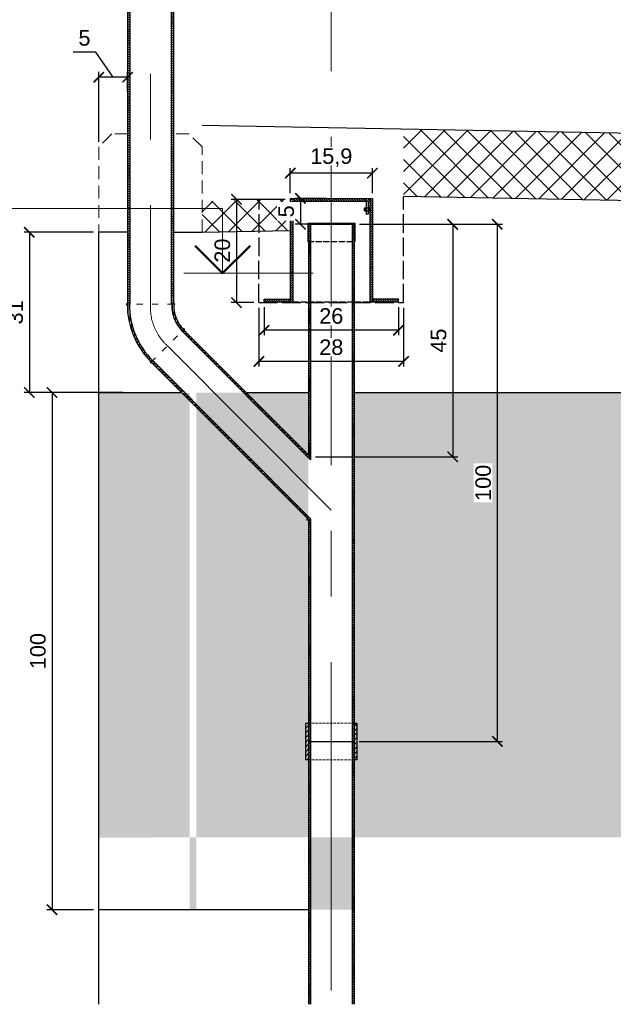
# Model space of a CAD drawing. Header units: millimetres. Extents: x 1034 to 9610, y -949 to 1982.
# Tile 3 of 6: x 2549 to 3698, y -899 to 1006. Entities that reach past the tile are written whole.
import ezdxf
from ezdxf.enums import TextEntityAlignment as Align

# ---------------------------------------------------------------- set-up
doc = ezdxf.new("R2010")
doc.units = ezdxf.units.MM
for name, pattern in [('( Hidden )', [0.375, 0.25, -0.125]), ('ACAD_ISO02W100', [15, 12, -3]), ('ACAD_ISO03W100', [30, 12, -18]), ('CENTERX2', [101.6, 63.5, -12.7, 12.7, -12.7]), ('Штриховая_ГОСТ', [7, 5, -2])]:
    doc.linetypes.add(name, pattern=pattern)
for name, color, linetype, lineweight in [('выданая позиция', 151, '( Hidden )', 20), ('ГТО-2_Металлические_конструкции', 1, 'Continuous', 30), ('ГТО-2_Размеры', 4, 'Continuous', 13), ('ГТО_Бетон основной', 4, 'Continuous', 50), ('ГТО_Линия основная', 7, 'Continuous', 60), ('ГТО_Текст', 7, 'Continuous', 30), ('ГТО_Штриховка', 7, 'Continuous', 15), ('Оси', 1, 'CENTERX2', 15), ('Отметки', 7, 'Continuous', 13), ('ПВЗ$0$сварка', 142, 'Continuous', 20), ('Штриховая линия', 7, 'Штриховая_ГОСТ', 13)]:
    doc.layers.add(name, color=color, linetype=linetype, lineweight=lineweight)
doc.layers.add('ГП_Штриховки', color=7, linetype='Continuous')
doc.layers.add('камень', color=7, linetype='Continuous')
doc.styles.get("Standard").update_dxf_attribs({"font": 'arial.ttf'})
doc.styles.add('Рогун1', font='arial.ttf')
doc.dimstyles.new('100 мм', dxfattribs={"dimscale": 100, "dimtxt": 3.5, "dimasz": 2, "dimexe": 1, "dimexo": 1, "dimgap": 1.2, "dimtad": 1, "dimdec": 0, "dimlfac": 0.1, "dimrnd": 0.0001, "dimtxsty": 'Рогун1', "dimblk": 'ARCHTICK', "dimcen": 2.5, "dimdle": 1, "dimaunit": 1, "dimadec": 1, "dimazin": 0, "dimtfac": 1, "dimtdec": 0, "dimtmove": 1, "dimatfit": 3, "dimldrblk": 'ARCHTICK', "dimfxl": 1, "dimtfill": 1, "dimarcsym": 0})
pattern_1 = [(45, (-57896.734, -19933.316), (-22.45064, 22.45064), []), (135, (-57896.734, -19933.316), (-22.45064, -22.45064), [])]
pattern_2 = [(225, (263.217, -2926.255), (4.490128, -4.490128), [])]

# ---------------------------------------------------------------- blocks, each defined once
blk = doc.blocks.new('_ArchTick')
at = {"color": 0, "linetype": 'ByBlock', "lineweight": 25, "const_width": 0.15}
blk.add_lwpolyline([(-0.5, -0.5), (0.5, 0.5)], dxfattribs=at)
blk = doc.blocks.new('*D28')
at = {"layer": 'DEFPOINTS', "color": 0, "lineweight": 30, "transparency": 16777216}
for p in [(2702.4, 894.4), (2758.3, 856.8), (2702.4, 759.5)]:
    blk.add_point(p, dxfattribs=at)
at = {"layer": 'ГТО-2_Размеры', "color": 0, "lineweight": -2, "transparency": 16777216}
for p, q in [((2696.6, 942.8), (2652.7, 942.8)), ((2730.3, 894.4), (2696.6, 942.8)), ((2702.4, 769.5), (2702.4, 904.4)), ((2758.3, 866.8), (2758.3, 904.4)), ((2758.4, 894.4), (2702.3, 894.4))]:
    blk.add_line(p, q, dxfattribs=at)
at = {"layer": 'ГТО-2_Размеры', "color": 0, "lineweight": -2, "transparency": 16777216, "xscale": 20, "yscale": 20, "zscale": 20, "rotation": 180}
blk.add_blockref('_ArchTick', (2702.4, 894.4), dxfattribs=at)
at = {"layer": 'ГТО-2_Размеры', "color": 0, "lineweight": -2, "transparency": 16777216, "xscale": 20, "yscale": 20, "zscale": 20}
blk.add_blockref('_ArchTick', (2758.3, 894.4), dxfattribs=at)
at = {"layer": 'ГТО-2_Размеры', "color": 0, "transparency": 16777216, "insert": (2674.7, 970.1), "char_height": 30, "attachment_point": 5, "style": 'Рогун1'}
blk.add_mtext('5', dxfattribs=at)
blk = doc.blocks.new('*D29')
at = {"layer": 'DEFPOINTS', "color": 0, "lineweight": 30, "transparency": 16777216}
for p in [(2758.7, 284.4), (2612, -715.6), (2702.3, -715.6)]:
    blk.add_point(p, dxfattribs=at)
at = {"layer": 'ГТО-2_Размеры', "color": 0, "lineweight": -2, "transparency": 16777216}
for p, q in [((2748.7, 284.4), (2602, 284.4)), ((2612, 284.5), (2612, -715.7)), ((2692.3, -715.6), (2602, -715.6))]:
    blk.add_line(p, q, dxfattribs=at)
at = {"layer": 'ГТО-2_Размеры', "color": 0, "lineweight": -2, "transparency": 16777216, "xscale": 20, "yscale": 20, "zscale": 20}
for p, rotation in [((2612, 284.4), 90), ((2612, -715.6), 270)]:
    blk.add_blockref('_ArchTick', p, dxfattribs=dict(at, rotation=rotation))
at = {"layer": 'ГТО-2_Размеры', "color": 0, "transparency": 16777216, "insert": (2584.7, -215.6), "char_height": 30, "attachment_point": 5, "rotation": 90, "style": 'Рогун1'}
blk.add_mtext('100', dxfattribs=at)
blk = doc.blocks.new('*D30')
at = {"layer": 'DEFPOINTS', "color": 0, "lineweight": 30, "transparency": 16777216}
for p in [(2702.4, 594.4), (2568, 284.4), (2758.7, 284.4)]:
    blk.add_point(p, dxfattribs=at)
at = {"layer": 'ГТО-2_Размеры', "color": 0, "lineweight": -2, "transparency": 16777216}
for p, q in [((2692.4, 594.4), (2558, 594.4)), ((2568, 594.5), (2568, 284.3)), ((2748.7, 284.4), (2558, 284.4))]:
    blk.add_line(p, q, dxfattribs=at)
at = {"layer": 'ГТО-2_Размеры', "color": 0, "lineweight": -2, "transparency": 16777216, "xscale": 20, "yscale": 20, "zscale": 20}
for p, rotation in [((2568, 594.4), 90), ((2568, 284.4), 270)]:
    blk.add_blockref('_ArchTick', p, dxfattribs=dict(at, rotation=rotation))
at = {"layer": 'ГТО-2_Размеры', "color": 0, "transparency": 16777216, "insert": (2540.7, 439.4), "char_height": 30, "attachment_point": 5, "rotation": 90, "style": 'Рогун1'}
blk.add_mtext('31', dxfattribs=at)
blk = doc.blocks.new('*D33')
at = {"layer": 'DEFPOINTS', "color": 0, "lineweight": 30, "transparency": 16777216}
for p in [(3022.4, 459.8), (3282.4, 459.8), (3022.4, 405.1)]:
    blk.add_point(p, dxfattribs=at)
at = {"layer": 'ГТО-2_Размеры', "color": 0, "lineweight": -2, "transparency": 16777216}
for p, q in [((3022.4, 449.8), (3022.4, 395.1)), ((3282.4, 449.8), (3282.4, 395.1)), ((3282.5, 405.1), (3022.3, 405.1))]:
    blk.add_line(p, q, dxfattribs=at)
at = {"layer": 'ГТО-2_Размеры', "color": 0, "lineweight": -2, "transparency": 16777216, "xscale": 20, "yscale": 20, "zscale": 20, "rotation": 180}
blk.add_blockref('_ArchTick', (3022.4, 405.1), dxfattribs=at)
at = {"layer": 'ГТО-2_Размеры', "color": 0, "lineweight": -2, "transparency": 16777216, "xscale": 20, "yscale": 20, "zscale": 20}
blk.add_blockref('_ArchTick', (3282.4, 405.1), dxfattribs=at)
at = {"layer": 'ГТО-2_Размеры', "color": 0, "transparency": 16777216, "insert": (3152.4, 432.4), "char_height": 30, "attachment_point": 5, "style": 'Рогун1', "bg_fill": 3, "box_fill_scale": 1.1, "bg_fill_color": 256, "bg_fill_true_color": 13158600, "bg_fill_transparency": 0}
blk.add_mtext('26', dxfattribs=at)
blk = doc.blocks.new('*D34')
at = {"layer": 'DEFPOINTS', "color": 0, "lineweight": 30, "transparency": 16777216}
for p in [(3012.4, 458.4), (3292.4, 458.4), (3012.4, 344.7)]:
    blk.add_point(p, dxfattribs=at)
at = {"layer": 'ГТО-2_Размеры', "color": 0, "lineweight": -2, "transparency": 16777216}
for p, q in [((3012.4, 448.4), (3012.4, 334.7)), ((3292.4, 448.4), (3292.4, 334.7)), ((3292.5, 344.7), (3012.3, 344.7))]:
    blk.add_line(p, q, dxfattribs=at)
at = {"layer": 'ГТО-2_Размеры', "color": 0, "lineweight": -2, "transparency": 16777216, "xscale": 20, "yscale": 20, "zscale": 20, "rotation": 180}
blk.add_blockref('_ArchTick', (3012.4, 344.7), dxfattribs=at)
at = {"layer": 'ГТО-2_Размеры', "color": 0, "lineweight": -2, "transparency": 16777216, "xscale": 20, "yscale": 20, "zscale": 20}
blk.add_blockref('_ArchTick', (3292.4, 344.7), dxfattribs=at)
at = {"layer": 'ГТО-2_Размеры', "color": 0, "transparency": 16777216, "insert": (3152.4, 372), "char_height": 30, "attachment_point": 5, "style": 'Рогун1', "bg_fill": 3, "box_fill_scale": 1.1, "bg_fill_color": 256, "bg_fill_true_color": 13158600, "bg_fill_transparency": 0}
blk.add_mtext('28', dxfattribs=at)
blk = doc.blocks.new('*D35')
at = {"layer": 'DEFPOINTS', "color": 0, "lineweight": 30, "transparency": 16777216}
for p in [(3072.9, 658.1), (2968.9, 458.4), (3012.4, 458.4)]:
    blk.add_point(p, dxfattribs=at)
at = {"layer": 'ГТО-2_Размеры', "color": 0, "lineweight": -2, "transparency": 16777216}
for p, q in [((3062.9, 658.1), (2958.9, 658.1)), ((2968.9, 658.2), (2968.9, 458.3)), ((3002.4, 458.4), (2958.9, 458.4))]:
    blk.add_line(p, q, dxfattribs=at)
at = {"layer": 'ГТО-2_Размеры', "color": 0, "lineweight": -2, "transparency": 16777216, "xscale": 20, "yscale": 20, "zscale": 20}
for p, rotation in [((2968.9, 658.1), 90), ((2968.9, 458.4), 270)]:
    blk.add_blockref('_ArchTick', p, dxfattribs=dict(at, rotation=rotation))
at = {"layer": 'ГТО-2_Размеры', "color": 0, "transparency": 16777216, "insert": (2941.6, 558.9), "char_height": 30, "attachment_point": 5, "rotation": 90, "style": 'Рогун1', "bg_fill": 3, "box_fill_scale": 1.1, "bg_fill_color": 256, "bg_fill_true_color": 13158600, "bg_fill_transparency": 0}
blk.add_mtext('20', dxfattribs=at)
blk = doc.blocks.new('*D36')
at = {"layer": 'DEFPOINTS', "color": 0, "lineweight": 30, "transparency": 16777216}
for p in [(3072.9, 708.7), (3072.9, 659.8), (3231.9, 659.8)]:
    blk.add_point(p, dxfattribs=at)
at = {"layer": 'ГТО-2_Размеры', "color": 0, "lineweight": -2, "transparency": 16777216}
for p, q in [((3232, 708.7), (3072.8, 708.7)), ((3072.9, 669.8), (3072.9, 718.7)), ((3231.9, 669.8), (3231.9, 718.7))]:
    blk.add_line(p, q, dxfattribs=at)
at = {"layer": 'ГТО-2_Размеры', "color": 0, "lineweight": -2, "transparency": 16777216, "xscale": 20, "yscale": 20, "zscale": 20, "rotation": 180}
blk.add_blockref('_ArchTick', (3072.9, 708.7), dxfattribs=at)
at = {"layer": 'ГТО-2_Размеры', "color": 0, "lineweight": -2, "transparency": 16777216, "xscale": 20, "yscale": 20, "zscale": 20}
blk.add_blockref('_ArchTick', (3231.9, 708.7), dxfattribs=at)
at = {"layer": 'ГТО-2_Размеры', "color": 0, "transparency": 16777216, "insert": (3152.4, 738.8), "char_height": 30, "attachment_point": 5, "style": 'Рогун1', "bg_fill": 3, "box_fill_scale": 1.1, "bg_fill_color": 256, "bg_fill_true_color": 13158600, "bg_fill_transparency": 0}
blk.add_mtext('15,9', dxfattribs=at)
blk = doc.blocks.new('ПВЗ$0$PSK_Svarka')
blk.add_solid([(0, 0), (-0.707107, 0.707107), (0.707107, 0.707107)])
blk = doc.blocks.new('*D37')
at = {"layer": 'DEFPOINTS', "color": 0, "lineweight": 30, "transparency": 16777216}
for p in [(3152.4, 659.8), (3092.7, 609.8), (3152.4, 609.8)]:
    blk.add_point(p, dxfattribs=at)
at = {"layer": 'ГТО-2_Размеры', "color": 0, "lineweight": -2, "transparency": 16777216}
for p, q in [((3142.4, 659.8), (3082.7, 659.8)), ((3092.7, 659.9), (3092.7, 609.7)), ((3142.4, 609.8), (3082.7, 609.8))]:
    blk.add_line(p, q, dxfattribs=at)
at = {"layer": 'ГТО-2_Размеры', "color": 0, "transparency": 16777216, "insert": (3065.4, 634.8), "char_height": 30, "attachment_point": 5, "rotation": 90, "style": 'Рогун1', "bg_fill": 3, "box_fill_scale": 1.1, "bg_fill_color": 256, "bg_fill_true_color": 13158600, "bg_fill_transparency": 0}
blk.add_mtext('5', dxfattribs=at)
at = {"layer": 'ГТО-2_Размеры', "color": 0, "lineweight": -2, "transparency": 16777216, "xscale": 20, "yscale": 20, "zscale": 20}
for p, rotation in [((3092.7, 659.8), 90), ((3092.7, 609.8), 270)]:
    blk.add_blockref('_ArchTick', p, dxfattribs=dict(at, rotation=rotation))
blk = doc.blocks.new('отвод')
at = {"layer": 'ГП_Штриховки', "lineweight": 15, "transparency": 33554687}
h = blk.add_hatch(dxfattribs=at)
h.set_pattern_fill('ANSI31', color=256)
h.paths.add_polyline_path([(59929.5, 19478.9), (59926.6, 19481.8, 0.198534), (59880.3, 19369.9), (59884.3, 19369.9, -0.199479)])
h.paths.add_polyline_path([(59965.2, 19369.9), (59969.2, 19369.9, -0.209937), (59990.4, 19418.1), (59987.6, 19420.9, 0.209308)])
at = {"layer": 'ГТО-2_Металлические_конструкции', "color": 7}
blk.add_line((59990.4, 19418.1), (59987.6, 19420.9), dxfattribs=at)
for centre, radius, start, end in [((60038.8, 19369.9), 158.4, 135.0834, 180), ((60038, 19370), 153.7, 134.9316, 180.0566), ((60034.7, 19369.8), 69.5, 132.6779, 179.9652), ((60034.7, 19369.8), 65.5, 132.5381, 179.9634)]:
    blk.add_arc(centre, radius, start, end, dxfattribs=at)
at = {"layer": 'ГТО_Текст', "linetype": 'ACAD_ISO03W100', "lineweight": 15}
for p, q in [((59990.4, 19418.1), (59926.6, 19481.8)), ((59880.3, 19369.9), (59969.2, 19369.9))]:
    blk.add_line(p, q, dxfattribs=at)
blk = doc.blocks.new('*D39')
at = {"layer": 'DEFPOINTS', "color": 0, "lineweight": 30, "transparency": 16777216}
for p in [(3196.8, 609.8), (3112.1, 160.1), (3387.4, 160.1)]:
    blk.add_point(p, dxfattribs=at)
at = {"layer": 'ГТО-2_Размеры', "color": 0, "lineweight": -2, "transparency": 16777216}
for p, q in [((3206.8, 609.8), (3397.4, 609.8)), ((3387.4, 609.9), (3387.4, 160)), ((3122.1, 160.1), (3397.4, 160.1))]:
    blk.add_line(p, q, dxfattribs=at)
at = {"layer": 'ГТО-2_Размеры', "color": 0, "lineweight": -2, "transparency": 16777216, "xscale": 20, "yscale": 20, "zscale": 20}
for p, rotation in [((3387.4, 609.8), 90), ((3387.4, 160.1), 270)]:
    blk.add_blockref('_ArchTick', p, dxfattribs=dict(at, rotation=rotation))
at = {"layer": 'ГТО-2_Размеры', "color": 0, "transparency": 16777216, "insert": (3360.2, 384.9), "char_height": 30, "attachment_point": 5, "rotation": 90, "style": 'Рогун1', "bg_fill": 3, "box_fill_scale": 1.1, "bg_fill_color": 256, "bg_fill_true_color": 13158600, "bg_fill_transparency": 0}
blk.add_mtext('45', dxfattribs=at)
blk = doc.blocks.new('*D40')
at = {"layer": 'DEFPOINTS', "color": 0, "lineweight": 30, "transparency": 16777216}
for p in [(3387.4, 609.8), (3196.6, -390.2), (3473.8, -390.2)]:
    blk.add_point(p, dxfattribs=at)
at = {"layer": 'ГТО-2_Размеры', "color": 0, "lineweight": -2, "transparency": 16777216}
for p, q in [((3397.4, 609.8), (3483.8, 609.8)), ((3473.8, 609.9), (3473.8, -390.3)), ((3206.6, -390.2), (3483.8, -390.2))]:
    blk.add_line(p, q, dxfattribs=at)
at = {"layer": 'ГТО-2_Размеры', "color": 0, "lineweight": -2, "transparency": 16777216, "xscale": 20, "yscale": 20, "zscale": 20}
for p, rotation in [((3473.8, 609.8), 90), ((3473.8, -390.2), 270)]:
    blk.add_blockref('_ArchTick', p, dxfattribs=dict(at, rotation=rotation))
at = {"layer": 'ГТО-2_Размеры', "color": 0, "transparency": 16777216, "insert": (3446.5, 109.8), "char_height": 30, "attachment_point": 5, "rotation": 90, "style": 'Рогун1', "bg_fill": 3, "box_fill_scale": 1.1, "bg_fill_color": 256, "bg_fill_true_color": 13158600, "bg_fill_transparency": 0}
blk.add_mtext('100', dxfattribs=at)
blk = doc.blocks.new('*U27')
at = {"color": 0, "linetype": 'ByBlock', "lineweight": -2}
for p, q in [((-7, 5), (-53, 5)), ((-7, 0), (-7, 5)), ((-10, 0), (-7, 0)), ((-7, 0), (0, 0))]:
    blk.add_line(p, q, dxfattribs=at)
at = {"color": 0, "linetype": 'ByBlock', "lineweight": 50}
blk.add_lwpolyline([(-4.879, 2.121), (-7, 0), (-9.121, 2.121)], dxfattribs=at)
at = {"color": 0, "linetype": 'ByBlock', "lineweight": -2, "flags": 64}
for tag, p in [('ОТМЕТКА', (-30.818, 8)), ('ПРИМЕЧАНИЕ', (-30.818, 2))]:
    blk.add_attdef(tag, text='', height=3.5, dxfattribs=at).set_placement(p, align=Align.MIDDLE_CENTER)

msp = doc.modelspace()

# ---------------------------------------------------------------- hatches: boundary and pattern name
at = {"layer": 'ГП_Штриховки', "lineweight": 15, "transparency": 33554687}
h = msp.add_hatch(dxfattribs=at)
h.set_pattern_fill('ANSI31', color=256, angle=90)
h.set_pattern_definition([(135, (-60086.4896, -23870.88), (-2.24506403, -2.24506403), [])])
h.paths.add_polyline_path([(2758.1969311, 1555.2237323), (2762.1969311, 1555.2237323), (2762.2511538, 455.1652555), (2758.2511541, 455.1594329)])
h.paths.add_polyline_path([(2842.6969311, 1555.2237323), (2846.6969311, 1555.2237323), (2846.751148, 455.2882566), (2842.7511482, 455.282579)])
at = {"layer": 'ГП_Штриховки', "lineweight": 15, "ltscale": 0.5, "transparency": 33554687}
h = msp.add_hatch(dxfattribs=at)
h.set_pattern_fill('ANSI31', color=256, scale=0.33, angle=90)
h.set_pattern_definition([(135, (-57896.7336, -19933.3159), (-0.74087113, -0.74087113), [])])
h.paths.add_polyline_path([(3216.5776185, 636.0318063), (3219.6474464, 636.0318063), (3219.6474464, 641.6921351), (3216.5776185, 641.6921351)])
h.paths.add_polyline_path([(3226.8867325, 641.6921351), (3223.8169046, 641.6921351), (3223.8169046, 636.0318063), (3226.8867325, 636.0318063)])
at = {"layer": 'ГП_Штриховки', "lineweight": 15, "transparency": 33554687}
h = msp.add_hatch(dxfattribs=at)
h.set_pattern_fill('ANSI31', color=256, angle=90)
h.set_pattern_definition([(135, (-59737.2998, -23859.978), (-2.24506403, -2.24506403), [])])
h.paths.add_polyline_path([(3196.6367325, 609.7402788), (3192.6367325, 609.7402788), (3192.6552928, -898.5629055), (3196.6552928, -898.5629055)])
h.paths.add_polyline_path([(3112.1347088, 34.8731098), (3108.1347088, 38.8783799), (3108.1820622, -898.5714754), (3112.1820622, -898.5714754)])
h = msp.add_hatch(dxfattribs=at)
h.set_pattern_fill('AR-CONC', color=256, scale=0.25)
h.set_pattern_definition([(50, (0, 0), (91.0923, -7.9695), [9.525, -104.775]), (355, (0, 0), (-17.6217, 95.5284), [7.62, -83.8203]), (100.4514, (7.59, -0.66), (73.4706, 87.5589), [8.095, -89.0451]), (46.1842, (0, 25.4), (135.5395, -21.0212), [14.2875, -157.1625]), (96.6356, (11.3, 23.65), (118.702, 123.713), [12.1425, -133.5678]), (351.1842, (0, 25.4), (118.702, 123.713), [11.43, -125.73]), (21, (12.7, 19.05), (75.8072, -51.1326), [9.525, -104.775]), (326, (12.7, 19.05), (30.901, 92.094), [7.62, -83.82]), (71.4514, (19.02, 14.79), (106.7082, 40.9614), [8.095, -89.045]), (37.5, (0, 0), (1.5443, 42.27752), [0, -82.804, 0, -85.09, 0, -84.1375]), (7.5, (0, 0), (33.40983, 50.0903), [0, -48.514, 0, -80.899, 0, -32.0675]), (327.5, (-28.32, 0), (67.7953, -2.86437), [0, -31.75, 0, -99.06, 0, -131.445]), (317.5, (-41.02, 0), (74.0646, 12.71325), [0, -41.275, 0, -65.786, 0, -93.345])])
h.paths.add_polyline_path([(5036.5455977, 284.3563873), (5036.6516078, -575.0702912), (5483.4521495, -575.0665464), (5483.3462727, -123.4542408), (5444.1048002, -115.6059463), (5522.6544774, -99.869318), (5483.3462727, -92.0076771), (5483.2839536, 284.3454772)])
h.paths.add_polyline_path([(4558.1367407, -575.9257884), (4551.730594, -524.4159516), (4551.730594, -324.4159516), (4551.730594, -242.6556179), (4551.730594, -42.6556179), (4558.1367407, -42.6556179), (4558.1367407, 284.3684057), (4891.7964622, 284.3601761), (4646.6367407, 38.8774526), (4646.6367407, -42.6556179), (4653.030594, -42.6556179), (4653.030594, -242.6556179), (4646.6367407, -242.6556179), (4646.6367407, -324.4159516), (4653.030594, -324.4159516), (4653.030594, -524.4159516), (4646.6367407, -575.7381946), (5036.6562398, -575.5217285), (5036.5409657, 284.3589642), (2890.9265659, 284.4132397), (2890.9929443, -715.5776315), (3108.1367325, -715.5877703), (3108.1367325, 284.4035258), (3196.6367325, 284.4013823), (3196.6367325, -715.5776315), (2878.278118, -715.5889236), (2878.223177, 284.413392), (2702.1965155, 284.413392), (2702.2971684, -576.0338211)])
at = {"layer": 'ГП_Штриховки', "transparency": 33554687}
h = msp.add_hatch(dxfattribs=at)
h.set_pattern_fill('ANSI31', scale=2, angle=180)
h.set_pattern_definition(pattern_2)
h.paths.add_polyline_path([(3108.2116165, -354.7330418), (3103.2116165, -354.7330418), (3103.2116165, -425.7330418), (3108.2116165, -425.7330418)])
h = msp.add_hatch(dxfattribs=at)
h.set_pattern_fill('ANSI31', scale=2, angle=180)
h.set_pattern_definition(pattern_2)
h.paths.add_polyline_path([(3201.7116165, -354.7330418), (3196.7116165, -354.7330418), (3196.7116165, -425.7330418), (3201.7116165, -425.7330418)])
at = {"layer": 'ГТО_Штриховка'}
h = msp.add_hatch(color=0, dxfattribs=at)
h.dxf.hatch_style = 1
edge = h.paths.add_edge_path()
edge.add_line((2758.2511772, 457.1135255), (2758.2511541, 455.1594329))
edge.add_line((2758.2511541, 455.1594329), (2757.4176224, 455.1582196))
edge.add_line((2757.4176224, 455.1582196), (2757.4330348, 453.1668969))
edge.add_arc((2757.574785, 455.1956273), 2.0336765, 70.5735938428, 266.003160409, ccw=False)
h = msp.add_hatch(color=0, dxfattribs=at)
h.dxf.hatch_style = 1
edge = h.paths.add_edge_path()
edge.add_line((2846.7845783, 457.2823311), (2846.7176193, 455.2894505))
edge.add_line((2846.7176193, 455.2894505), (2847.5836483, 455.2882152))
edge.add_line((2847.5836483, 455.2882152), (2847.54821, 453.2885292))
edge.add_arc((2847.3684899, 455.3240717), 2.0434609, 275.0456183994, 466.603470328)
h = msp.add_hatch(color=0, dxfattribs=at)
h.dxf.hatch_style = 1
edge = h.paths.add_edge_path()
edge.add_line((2865.300751, 407.6417552), (2866.6881778, 406.2095879))
edge.add_line((2866.6881778, 406.2095879), (2866.5531488, 406.0747452))
edge.add_line((2866.5531488, 406.0747452), (2867.9673624, 404.6605316))
edge.add_arc((2866.5490637, 406.0751198), 2.0031553, 315.0750458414, 488.5482310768)
h = msp.add_hatch(color=0, dxfattribs=at)
h.dxf.hatch_style = 1
edge = h.paths.add_edge_path()
edge.add_line((2805.3690811, 342.0646405), (2803.9816542, 343.4968078))
edge.add_line((2803.9816542, 343.4968078), (2803.8308693, 343.3477449))
edge.add_line((2803.8308693, 343.3477449), (2802.4166558, 344.7619585))
edge.add_arc((2803.9633087, 343.4904018), 2.0022466, 140.5751972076, 314.5955327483)
h = msp.add_hatch(color=0, dxfattribs=at)
h.dxf.hatch_style = 1
edge = h.paths.add_edge_path()
edge.add_line((3108.1384138, 35.8747268), (3108.1383571, 38.8747268))
edge.add_line((3108.1383571, 38.8747268), (3106.0184337, 40.9974432))
edge.add_arc((3108.1383571, 38.8747268), 3, 134.9622807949, 270.0010834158)
at = {"layer": 'камень', "lineweight": 15, "transparency": 33554687}
h = msp.add_hatch(dxfattribs=at)
h.set_pattern_fill('ANSI37', color=256, scale=10)
h.set_pattern_definition([(45, (-57896.734, -19571.81), (-22.45064, 22.45064), []), (135, (-57896.734, -19571.81), (-22.45064, -22.45064), [])])
h.paths.add_polyline_path([(4522.8867407, 641.590208), (4522.8633949, 771.494302), (3292.3867325, 794.191204), (3292.3867325, 664.191204)])
at = {"layer": 'камень', "transparency": 33554687}
h = msp.add_hatch(dxfattribs=at)
h.set_pattern_fill('ANSI37', color=256, scale=10)
h.set_pattern_definition(pattern_1)
h.paths.add_polyline_path([(2902.2245726, 654.3806916), (2902.2029139, 594.3802252), (3012.5798536, 596.7604607), (3012.6636018, 656.7585654)])
h = msp.add_hatch(dxfattribs=at)
h.set_pattern_fill('ANSI37', color=256, scale=10)
h.set_pattern_definition(pattern_1)
h.paths.add_polyline_path([(3072.8867325, 598.060955), (3072.8867325, 658.0552357), (3012.6636018, 656.7585654), (3012.5798536, 596.7604607)])
h = msp.add_hatch(dxfattribs=at)
h.set_pattern_fill('ANSI31', color=256, angle=90)
h.set_pattern_definition([(135, (-58281.6987, -20346.8195), (-2.24506403, -2.24506403), [])])
h.paths.add_polyline_path([(3152.3867325, 659.7669582), (3077.8867325, 659.7669582), (3077.8867325, 654.7669582), (3152.3867325, 654.7669582)])
h.paths.add_polyline_path([(3226.8867325, 659.7669582), (3152.3867325, 659.7669582), (3152.3867325, 654.7669582), (3226.8867325, 654.7669582)])
h.paths.add_polyline_path([(3282.3867325, 464.7669582), (3231.8867325, 464.7669582), (3231.8867325, 459.7669582), (3282.3867325, 459.7669582)])
h.paths.add_polyline_path([(3072.8867325, 464.7670462), (3022.3854532, 464.7670462), (3022.3854532, 459.7669582), (3072.8867325, 459.7669582)])
h = msp.add_hatch(dxfattribs=at)
h.set_pattern_fill('ANSI31', color=256)
h.set_pattern_definition([(45, (-58281.6987, -20346.8195), (-2.24506403, 2.24506403), [])])
h.paths.add_polyline_path([(3077.8867325, 659.7669582), (3072.8867325, 659.7669582), (3072.8867325, 459.7669582), (3077.8867325, 459.7669582)])
h.paths.add_polyline_path([(3226.8867325, 459.7669582), (3231.8867325, 459.7669582), (3231.8867325, 659.7669582), (3226.8867325, 659.7669582)])

# ---------------------------------------------------------------- linework, layer by layer
at = {"linetype": 'ACAD_ISO02W100'}
for p, q in [((3106.8867325, 576.7669582), (3197.8867325, 576.7669582)), ((3077.8867325, 459.7669582), (3226.8867325, 459.7669582))]:
    msp.add_line(p, q, dxfattribs=at)
msp.add_line((3201.7116165, -395.7330418), (3201.7116165, -395.7330418))
at = {"layer": 'выданая позиция', "color": 18, "linetype": '( Hidden )', "lineweight": 15, "ltscale": 100, "true_color": 0x000000}
for points in [[(2758.255054, 784.4967909), (2727.3676474, 784.4971566), (2702.3867325, 759.5121745), (2702.3867325, 759.5121745), (2702.3867325, 594.3802252), (2758.2528027, 594.3795637)], [(2890.8851162, 594.3802252), (2902.2029139, 594.3802252), (2902.2625226, 759.5121745), (2877.2775405, 784.4971566), (2846.7349358, 784.4971566)]]:
    msp.add_lwpolyline(points, dxfattribs=at)
at = {"layer": 'ГТО-2_Металлические_конструкции'}
for p, q in [((2758.2641806, 1555.2237323), (2758.2511541, 455.1594329)), ((2762.1969311, 1555.2237323), (2762.2511538, 455.1652555)), ((2842.6969311, 1555.2237323), (2842.7511482, 455.282579)), ((2846.6969311, 1555.2237323), (2846.751148, 455.2882566))]:
    msp.add_line(p, q, dxfattribs=at)
at = {"layer": 'ГТО-2_Металлические_конструкции', "color": 0, "linetype": 'ACAD_ISO02W100', "ltscale": 3}
for p, q in [((3012.3867325, 458.4063176), (3012.6636018, 656.7585654)), ((3292.3867325, 458.4063176), (3292.3867325, 662.7813122)), ((3012.3867325, 458.4063176), (3292.3867325, 458.4063176))]:
    msp.add_line(p, q, dxfattribs=at)
at = {"layer": 'ГТО-2_Металлические_конструкции', "color": 0}
for p, q in [((3072.8867325, 659.7669582), (3072.8867325, 459.7669582)), ((3072.8867325, 659.7669582), (3231.8867325, 659.7669582)), ((3077.8867325, 659.7669582), (3077.8867325, 459.7669582)), ((3077.8867325, 654.7669582), (3226.8867325, 654.7669582)), ((3226.8867325, 659.7669582), (3226.8867325, 459.7669582)), ((3231.8867325, 659.7669582), (3231.8867325, 459.7669582)), ((3216.5776185, 636.0318063), (3216.5776185, 641.6921351)), ((3216.5776185, 641.6921351), (3226.8867325, 641.6921351)), ((3216.5776185, 636.0318063), (3226.8867325, 636.0318063)), ((3219.1792157, 630.3031771), (3224.254238, 630.3031771)), ((3219.1792157, 630.3031771), (3219.1792157, 629.8460704)), ((3219.1792157, 629.8460704), (3224.254238, 629.8460704)), ((3224.254238, 630.3031771), (3224.254238, 629.8460704)), ((3106.8867325, 611.7669582), (3197.8867325, 611.7669582)), ((3106.8867325, 611.7669582), (3106.8867325, 576.7669582)), ((3107.9367325, 609.7669582), (3196.8367325, 609.7669582)), ((3107.9367325, 609.7669582), (3107.9367325, 576.7669582)), ((3108.1367325, 609.7669582), (3108.1367325, 164.1167252)), ((3112.1367325, 609.7669582), (3112.1367325, 154.4508735)), ((3192.6367325, 609.7402788), (3192.789751, -898.5630948)), ((3196.6367325, 609.7402788), (3196.6552927, -898.5627026)), ((3196.8367325, 609.7669582), (3196.8367325, 576.7669582)), ((3197.8867325, 611.7669582), (3197.8867325, 576.7669582)), ((3106.8867325, 576.7669582), (3107.9367325, 576.7669582)), ((3196.8367325, 576.7669582), (3197.8867325, 576.7669582)), ((3022.3854532, 459.7670462), (3022.3854532, 464.7670462)), ((3022.3854532, 464.7670462), (3072.8867325, 464.7670462)), ((3022.3867325, 459.7669582), (3077.8867325, 459.7669582)), ((3226.8867325, 459.7669582), (3282.3867325, 459.7669582)), ((3282.3867325, 464.7669582), (3231.8867325, 464.7669582)), ((3282.3867325, 459.7669582), (3282.3867325, 464.7669582)), ((3108.1383571, 38.8747268), (3108.1552964, -898.571681)), ((3112.1377243, 40.5306706), (3112.1552963, -898.5712752)), ((3196.3246088, -5.1381175), (3196.3246088, 0.5224644))]:
    msp.add_line(p, q, dxfattribs=at)
msp.add_lwpolyline([(3108.1367325, -390.2330418), (3196.6367325, -390.2330418)], dxfattribs=at)
at = {"layer": 'ГТО_Бетон основной', "color": 18, "lineweight": 30, "true_color": 0x000000}
for p, q in [((3292.3867325, 664.191204), (4522.8867407, 641.590208)), ((2758.2528027, 594.3807478), (2702.2029139, 594.3802252)), ((2702.3543791, -898.6128498), (2702.2029139, 594.3802252)), ((2846.6969311, 594.3802252), (2902.2029066, 594.3601889)), ((2902.2029139, 594.3802252), (3072.8867325, 598.060955)), ((2702.2343618, 284.3973072), (2802.4471573, 284.41216)), ((2758.2589723, 284.41216), (2862.9705007, 284.4087863)), ((2988.0029445, 284.4087863), (3108.1367325, 284.4087863)), ((3196.6367319, 284.4013823), (4558.1367407, 284.3686543)), ((2702.335811, -715.5877724), (3108.1367325, -715.5877703))]:
    msp.add_line(p, q, dxfattribs=at)
at = {"layer": 'ГТО_Линия основная', "lineweight": 30, "ltscale": 0.5}
for points in [[(3103.2116165, -425.7330418), (3103.2116165, -354.7330418), (3108.2116165, -354.7330418)], [(3196.7116165, -354.7330418), (3201.7116165, -354.7330418), (3201.7116165, -425.7330418), (3196.7116165, -425.7330418)], [(3108.2116165, -425.7330418), (3103.2116165, -425.7330418)]]:
    msp.add_lwpolyline(points, dxfattribs=at)
at = {"layer": 'ГТО_Штриховка', "color": 0}
for centre, radius, start, end in [((2757.5611055, 455.1697769), 2.0092377, 97.8663117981, 265.6434725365), ((2847.3932724, 455.2920436), 2.0092377, 274.3565274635, 82.1336882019), ((2866.5423433, 406.0672638), 2.0051371, 313.5496804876, 128.2581535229), ((2803.9786265, 343.4904655), 2.0051371, 140.6110737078, 308.2581535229), ((3108.1383571, 38.8747268), 3, 134.9622807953, 224.9622807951)]:
    msp.add_arc(centre, radius, start, end, dxfattribs=at)
at = {"layer": 'Оси', "ltscale": 10}
for p, q in [((3152.3867325, 1794.9667606), (3152.3867325, -891.6712213)), ((2802.2888606, 1663.1024334), (2802.3561101, 455.5141014)), ((3152.3867325, 459.7669582), (3152.3867325, 694.1843743))]:
    msp.add_line(p, q, dxfattribs=at)
msp.add_arc((2902.7546044, 449.1378739), 100.424998, 176.5256879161, 227.7695684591, dxfattribs=at)
at = {"layer": 'Штриховая линия'}
for points in [[(3196.7116165, -354.7330418), (3108.2116165, -354.7330418)], [(3196.7116165, -425.7330418), (3108.2116165, -425.7330418)]]:
    msp.add_lwpolyline(points, dxfattribs=at)

# ---------------------------------------------------------------- block references
at = {"layer": 'ГТО-2_Металлические_конструкции', "color": 7, "rotation": 45.00000000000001}
msp.add_blockref('отвод', (-25841.3790048, -55695.009912), dxfattribs=at)

# ---------------------------------------------------------------- dimensions: what is measured, and where the dimension line sits
at = {"layer": 'ГТО-2_Размеры'}
dim = msp.add_linear_dim(base=(2702.3854532, 894.3930246), p1=(2758.2559101, 856.7926754), p2=(2702.3854532, 759.5122625), text='5', dimstyle='100 мм', override={"dimscale": 0, "dimtxt": 300, "dimasz": 200, "dimexe": 100, "dimexo": 100, "dimgap": 120, "dimdec": 6, "dimcen": 250, "dimtfill": 0}, dxfattribs=at)
dim.commit()
dim.dimension.update_dxf_attribs({"geometry": '*D28', "text_midpoint": (2684.6271363, 942.831765), "dimtype": 160})
dim = msp.add_linear_dim(base=(2567.9905456, 284.4122297), p1=(2702.3867325, 594.3802252), p2=(2758.6865223, 284.4122297), angle=90, text='31', dimstyle='100 мм', override={"dimscale": 0, "dimtxt": 300, "dimasz": 200, "dimexe": 100, "dimexo": 100, "dimgap": 120, "dimdec": 6, "dimcen": 250, "dimtfill": 0}, dxfattribs=at)
dim.commit()
dim.dimension.update_dxf_attribs({"geometry": '*D30', "text_midpoint": (2567.9905456, 439.3962275), "dimtype": 160})
dim = msp.add_linear_dim(base=(2612.045189, -715.5877724), p1=(2758.6865223, 284.4122297), p2=(2702.335811, -715.5877724), angle=90, dimstyle='100 мм', override={"dimscale": 0, "dimtxt": 300, "dimasz": 200, "dimexe": 100, "dimexo": 100, "dimgap": 120, "dimdec": 6, "dimcen": 250, "dimtfill": 0}, dxfattribs=at)
dim.commit()
dim.dimension.update_dxf_attribs({"geometry": '*D29', "text_midpoint": (2612.045189, -215.5877713), "dimtype": 160})

# ---------------------------------------------------------------- next in the draw order: dimensions: what is measured, and where the dimension line sits
dim = msp.add_linear_dim(base=(3022.3854532, 405.0662242), p1=(3282.3867325, 459.7669582), p2=(3022.3854532, 459.7670462), text='26', dimstyle='100 мм', override={"dimscale": 0, "dimtxt": 300, "dimasz": 200, "dimexe": 100, "dimexo": 100, "dimgap": 120, "dimdec": 6, "dimcen": 250}, dxfattribs=at)
dim.commit()
dim.dimension.update_dxf_attribs({"geometry": '*D33', "text_midpoint": (3152.3867325, 405.0662242), "dimtype": 160})

# ---------------------------------------------------------------- next in the draw order: dimensions: what is measured, and where the dimension line sits
dim = msp.add_linear_dim(base=(3012.3854532, 344.6734096), p1=(3292.3867325, 458.4063176), p2=(3012.3854532, 458.4064056), text='28', dimstyle='100 мм', override={"dimscale": 0, "dimtxt": 300, "dimasz": 200, "dimexe": 100, "dimexo": 100, "dimgap": 120, "dimdec": 6, "dimcen": 250}, dxfattribs=at)
dim.commit()
dim.dimension.update_dxf_attribs({"geometry": '*D34', "text_midpoint": (3152.3867325, 344.6922831), "dimtype": 160})

# ---------------------------------------------------------------- next in the draw order: hatches: boundary and pattern name
at = {"layer": 'ГП_Штриховки', "true_color": 0x000000, "transparency": 33554610}
h = msp.add_hatch(dxfattribs=at)
h.set_pattern_fill('ANSI31', color=18, angle=115)
h.set_pattern_definition([(160, (-59306.7555, -19934.9808), (-1.08591396, -2.98352407), [])])
h.paths.add_polyline_path([(2863.7060518, 403.2088551), (2866.5363403, 406.0354196), (3112.1367325, 160.1114553), (3112.1367325, 154.4508735)])
h = msp.add_hatch(dxfattribs=at)
h.set_pattern_fill('ANSI31', color=18, angle=115)
h.set_pattern_definition([(160, (-59306.7555, -20049.281), (-1.08591396, -2.98352407), [])])
h.paths.add_polyline_path([(2803.9462186, 343.4676287), (2806.7746463, 346.2960564), (3112.1377243, 40.5306706), (3112.1378302, 34.8699843)])

# ---------------------------------------------------------------- next in the draw order: linework, layer by layer
at = {"layer": 'ГТО-2_Металлические_конструкции', "color": 0}
for p, q in [((2863.7060518, 403.2088551), (3112.1367325, 154.4508735)), ((2866.5363403, 406.0354196), (3112.1367325, 160.1114553)), ((2803.9462259, 343.467636), (3112.1378302, 34.8699843)), ((2806.7746463, 346.2960564), (3112.1377243, 40.5306706))]:
    msp.add_line(p, q, dxfattribs=at)
at = {"layer": 'Оси', "ltscale": 10}
msp.add_line((2835.2572686, 374.7786788), (3152.3867325, 57.1812501), dxfattribs=at)

# ---------------------------------------------------------------- next in the draw order: block references
at = {"layer": 'ПВЗ$0$сварка', "color": 0, "xscale": 3.000000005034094, "yscale": 3.000000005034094, "zscale": 3.000000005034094, "rotation": 314.9999999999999}
msp.add_blockref('ПВЗ$0$PSK_Svarka', (3231.8867325, 464.7670462), dxfattribs=at)

# ---------------------------------------------------------------- next in the draw order: dimensions: what is measured, and where the dimension line sits
at = {"layer": 'ГТО-2_Размеры'}
dim = msp.add_linear_dim(base=(2968.8745503, 458.4063176), p1=(3072.8867325, 658.0552357), p2=(3012.3867325, 458.4063176), angle=90, text='20', dimstyle='100 мм', override={"dimscale": 0, "dimtxt": 300, "dimasz": 200, "dimexe": 100, "dimexo": 100, "dimgap": 120, "dimdec": 6, "dimcen": 250, "dimtfill": 1}, dxfattribs=at)
dim.commit()
dim.dimension.update_dxf_attribs({"geometry": '*D35', "text_midpoint": (2968.8745503, 558.9110969), "dimtype": 160})

# ---------------------------------------------------------------- next in the draw order: block references
at = {"layer": 'ПВЗ$0$сварка', "color": 0, "xscale": 3.000000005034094, "yscale": 3.000000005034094, "zscale": 3.000000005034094, "rotation": 44.99999999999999}
msp.add_blockref('ПВЗ$0$PSK_Svarka', (3072.8867325, 464.7670462), dxfattribs=at)

# ---------------------------------------------------------------- next in the draw order: dimensions: what is measured, and where the dimension line sits
at = {"layer": 'ГТО-2_Размеры'}
dim = msp.add_linear_dim(base=(3072.8867325, 708.7393367), p1=(3231.8867325, 659.7669582), p2=(3072.8867325, 659.7669582), dimstyle='100 мм', override={"dimscale": 0, "dimtxt": 300, "dimasz": 200, "dimexe": 100, "dimexo": 100, "dimgap": 120, "dimdec": 6, "dimcen": 250}, dxfattribs=at)
dim.commit()
dim.dimension.update_dxf_attribs({"geometry": '*D36', "text_midpoint": (3152.3867325, 708.7393367), "dimtype": 160})

# ---------------------------------------------------------------- next in the draw order: linework, layer by layer
at = {"layer": 'ГТО-2_Металлические_конструкции', "color": 0}
for p, q in [((3219.6474464, 654.7669582), (3219.6474464, 630.3031771)), ((3223.8169046, 654.7669582), (3223.8169046, 630.3031771))]:
    msp.add_line(p, q, dxfattribs=at)
at = {"layer": 'ГТО_Бетон основной', "color": 18, "lineweight": 30, "true_color": 0x000000}
msp.add_line((2902.2625226, 801.387286), (4830.4720927, 765.8629741), dxfattribs=at)

# ---------------------------------------------------------------- next in the draw order: block references
at = {"layer": 'ПВЗ$0$сварка', "color": 0, "xscale": 3.000000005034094, "yscale": 3.000000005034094, "zscale": 3.000000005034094}
for p, rotation in [((3219.6474464, 654.7669582), 135), ((3223.8169046, 654.7669582), 224.9999999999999)]:
    msp.add_blockref('ПВЗ$0$PSK_Svarka', p, dxfattribs=dict(at, rotation=rotation))

# ---------------------------------------------------------------- next in the draw order: dimensions: what is measured, and where the dimension line sits
at = {"layer": 'ГТО-2_Размеры'}
dim = msp.add_linear_dim(base=(3092.7004541, 609.7669582), p1=(3152.3867325, 659.7669582), p2=(3152.3867325, 609.7669582), angle=90, text='5', dimstyle='100 мм', override={"dimscale": 0, "dimtxt": 300, "dimasz": 200, "dimexe": 100, "dimexo": 100, "dimgap": 120, "dimdec": 6, "dimcen": 250}, dxfattribs=at)
dim.commit()
dim.dimension.update_dxf_attribs({"geometry": '*D37', "text_midpoint": (3092.7004541, 634.7669582), "dimtype": 160})

# ---------------------------------------------------------------- next in the draw order: hatches: boundary and pattern name
at = {"layer": 'ГП_Штриховки', "true_color": 0x000000, "transparency": 33554610}
h = msp.add_hatch(dxfattribs=at)
h.set_pattern_fill('ANSI31', color=18, angle=90)
h.set_pattern_definition([(135, (-59405.4467, -19833.858), (-2.24506403, -2.24506403), [])])
h.paths.add_polyline_path([(3112.1367325, 609.7669582), (3108.1367325, 609.7669582), (3108.1367325, 164.1167252), (3112.1367325, 160.1114553)])

# ---------------------------------------------------------------- next in the draw order: dimensions: what is measured, and where the dimension line sits
at = {"layer": 'ГТО-2_Размеры'}
dim = msp.add_linear_dim(base=(3387.41919, 160.1114553), p1=(3196.8367325, 609.7669582), p2=(3112.1367325, 160.1114553), angle=90, text='45', dimstyle='100 мм', override={"dimscale": 0, "dimtxt": 300, "dimasz": 200, "dimexe": 100, "dimexo": 100, "dimgap": 120, "dimdec": 6, "dimcen": 250}, dxfattribs=at)
dim.commit()
dim.dimension.update_dxf_attribs({"geometry": '*D39', "text_midpoint": (3387.41919, 384.9392067), "dimtype": 160})

# ---------------------------------------------------------------- next in the draw order: hatches: boundary and pattern name
at = {"layer": 'ГТО_Штриховка'}
h = msp.add_hatch(color=0, dxfattribs=at)
h.dxf.hatch_style = 1
edge = h.paths.add_edge_path()
edge.add_line((3105.9840939, 166.2694051), (3108.1054142, 164.1480847))
edge.add_line((3108.1054142, 164.1480847), (3108.1054142, 167.1480847))
edge.add_arc((3108.1054142, 164.1480847), 3, 90.0000000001, 135.0000000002)

# ---------------------------------------------------------------- next in the draw order: block references
at = {"layer": 'Отметки', "xscale": 25, "yscale": 25, "zscale": 25}
msp.add_blockref('*U27', (3117.1745645, 515.2927059), dxfattribs=at)

# ---------------------------------------------------------------- next in the draw order: dimensions: what is measured, and where the dimension line sits
at = {"layer": 'ГТО-2_Размеры'}
dim = msp.add_linear_dim(base=(3473.8221567, -390.233044), p1=(3387.41919, 609.7669582), p2=(3196.6367325, -390.233044), angle=90, dimstyle='100 мм', override={"dimscale": 0, "dimtxt": 300, "dimasz": 200, "dimexe": 100, "dimexo": 100, "dimgap": 120, "dimdec": 6, "dimcen": 250, "dimtfill": 1}, dxfattribs=at)
dim.commit()
dim.dimension.update_dxf_attribs({"geometry": '*D40', "text_midpoint": (3473.8221567, 109.7669571), "dimtype": 160})

doc.saveas('drawing.dxf')
